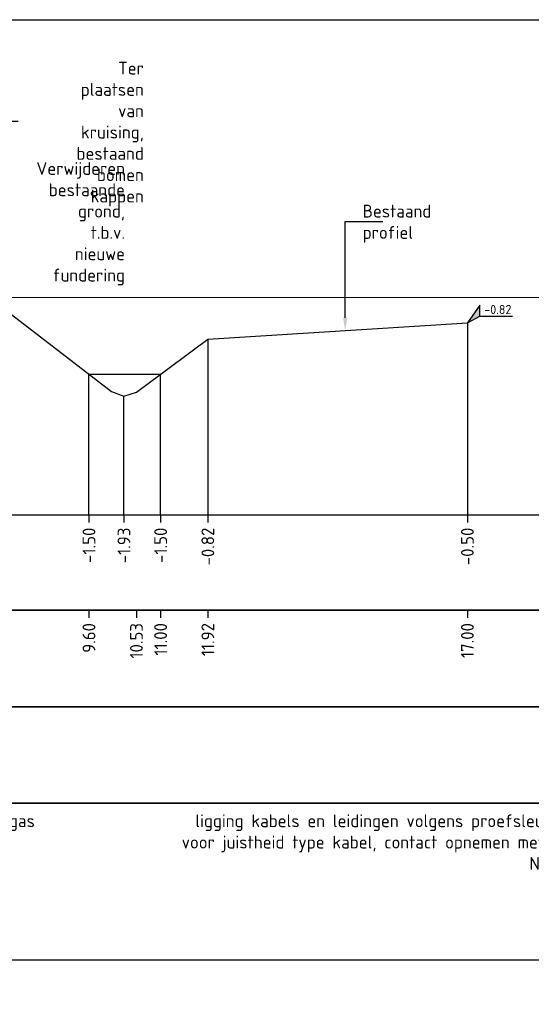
# Model space of a CAD drawing. Extents: x 102676 to 106538, y 417474 to 420545.
# Tile 47 of 112: x 104240 to 104250, y 418508 to 418527. Entities that reach past the tile are written whole.
import ezdxf
from ezdxf import colors
from ezdxf.entities.mleader import LeaderData, LeaderLine
from ezdxf.enums import TextEntityAlignment as Align
from ezdxf.math import Vec2, Vec3

# ---------------------------------------------------------------- set-up
doc = ezdxf.new("R2010")
doc.units = 0
doc.linetypes.add('AL-NAP_LIJN', pattern=[15.25, 12, -1.5, 0.25, -1.5])
doc.layers.get('0').update_dxf_attribs({"lineweight": 25})
for name, color, linetype, lineweight in [('B-WE-GW-GRONDWERKLIJN_KRUIN-G', 90, 'Continuous', 25), ('B-WE-VH-VERHARDING_FUNDERING_BIMS-GD', 7, 'Continuous', 25), ('N-RO-WH-WATERLIJN', 150, 'Continuous', 25), ('N-WE-AM-NAP-G', 7, 'AL-NAP_LIJN', 18), ('N-WE-VH-VERHARDING_ASFALT-GD', 252, 'Continuous', 25), ('X-XX-AL-HOOGTELABEL-S @ 0.1', 7, 'Continuous', 25), ('X-XX-AL-PROFIELBALK-G', 7, 'Continuous', 25), ('X-XX-AL-PROFIELBALK-T25', 7, 'Continuous', 25), ('X-XX-AL-TEKENBLAD_KADER_ROOSTERVERDELING-G', 7, 'Continuous', 25), ('X-XX-AL-VERWIJZING_DOORSNEDE-M_OUD', 7, 'Continuous', 25)]:
    doc.layers.add(name, color=color, linetype=linetype, lineweight=lineweight)
doc.styles.add('NLCS-ISO', font='NLCS-ISO.ttf')
doc.styles.add('NLCS-ISO-ANNOTATIEF-T25', font='NLCS-ISO.ttf', dxfattribs={"height": 2.5})

# ---------------------------------------------------------------- blocks, each defined once
blk = doc.blocks.new('_Dot')
at = {"color": 0, "linetype": 'ByBlock', "lineweight": -2}
blk.add_line((-0.5, 0), (-1, 0), dxfattribs=at)
at = {"color": 0, "linetype": 'ByBlock', "const_width": 0.5}
blk.add_lwpolyline([(-0.25, 0, 1), (0.25, 0, 1)], format="xyb", close=True, dxfattribs=at)
blk = doc.blocks.new('N-SAL-HOOGTELABEL_01-SO')
for p, q in [((-2.46, 1.31), (-2.46, 3.44)), ((-2.46, 3.44), (0, 0)), ((-2.46, 1.31), (-8.84, 1.31)), ((0, 0), (-2.46, 1.31))]:
    blk.add_line(p, q)
blk.add_solid([(-2.46, 3.44), (-2.46, 1.31), (0, 0)])
at = {"style": 'NLCS-ISO'}
blk.add_attdef('...', text='', height=1.8, dxfattribs=at).set_placement((-5.96, 2.61), align=Align.MIDDLE)

msp = doc.modelspace()

# ---------------------------------------------------------------- linework, layer by layer
at = {"layer": 'B-WE-GW-GRONDWERKLIJN_KRUIN-G', "color": 8, "elevation": -1.8495}
msp.add_lwpolyline([(104215.2254, 418520.8166), (104221.4273, 418520.4445), (104222.3165, 418519.4445), (104222.7796, 418519.3145), (104223.2614, 418519.4245), (104224.1506, 418520.5627), (104227.3809, 418521.5945), (104228.88, 418521.6542, -0.014979), (104232.2254, 418521.7545, -0.0151831), (104235.5708, 418521.6542), (104237.2539, 418521.5545), (104238.1236, 418521.4245), (104240.1398, 418521.1231), (104242.266, 418519.4845), (104242.5093, 418519.3945), (104242.7525, 418519.4745), (104244.1497, 418520.5061), (104249.2254, 418520.8267)], format="xyb", dxfattribs=at)
at = {"layer": 'B-WE-VH-VERHARDING_FUNDERING_BIMS-GD'}
msp.add_arc((104232.2254, 418465.2021, 0.71), 55.8524, 86.56611, 86.56611, dxfattribs=at)
at = {"layer": 'N-RO-WH-WATERLIJN', "color": 8}
msp.add_lwpolyline([(104241.8249, 418519.8245), (104243.2265, 418519.8245)], dxfattribs=at)
at = {"layer": 'N-WE-AM-NAP-G', "color": 9, "lineweight": 13, "true_color": 0xd19cc7}
msp.add_lwpolyline([(104209.4246, 418521.3245), (104251.2254, 418521.3245)], dxfattribs=at)
at = {"layer": 'N-WE-VH-VERHARDING_ASFALT-GD', "elevation": 0.9879}
msp.add_lwpolyline([(104209.4246, 418511.439), (104251.2254, 418511.439)], dxfattribs=at)
at = {"layer": 'X-XX-AL-PROFIELBALK-G', "color": 7, "linetype": 'Continuous', "lineweight": 25}
for p, q in [((104241.8249, 418517.0746), (104241.8249, 418516.9246)), ((104242.5093, 418517.0746), (104242.5093, 418516.9246)), ((104243.2265, 418517.0746), (104243.2265, 418516.9246)), ((104244.1497, 418517.0746, -1.8495), (104244.1497, 418516.9246, -1.8495)), ((104249.2254, 418517.0746, 0.494), (104249.2254, 418516.9246, 0.494)), ((104241.8249, 418515.2101), (104241.8249, 418515.0601)), ((104242.7525, 418515.2101, 1.8495), (104242.7525, 418515.0601, 1.8495)), ((104243.2265, 418515.2101), (104243.2265, 418515.0601)), ((104244.1497, 418515.2101), (104244.1497, 418515.0601)), ((104249.2254, 418515.2101, 2.3435), (104249.2254, 418515.0601, 2.3435))]:
    msp.add_line(p, q, dxfattribs=at)
for points in [[(104213.2254, 418517.0746), (104251.2254, 418517.0746), (104251.2254, 418515.2101), (104213.2254, 418515.2101)], [(104213.2254, 418515.2101), (104251.2254, 418515.2101), (104251.2254, 418513.3246), (104213.2254, 418513.3246)]]:
    msp.add_lwpolyline(points, close=True, dxfattribs=at)
at = {"layer": 'X-XX-AL-PROFIELBALK-G'}
msp.add_lwpolyline([(104213.2254, 418513.3246), (104251.2254, 418513.3246), (104251.2254, 418511.439), (104213.2254, 418511.439)], close=True, dxfattribs=at)
at = {"layer": 'X-XX-AL-TEKENBLAD_KADER_ROOSTERVERDELING-G', "elevation": 0.9879}
msp.add_lwpolyline([(104206.7312, 418526.7508), (104253.9189, 418526.7508), (104253.9189, 418508.3701), (104206.7312, 418508.3701)], close=True, dxfattribs=at)
at = {"layer": 'X-XX-AL-VERWIJZING_DOORSNEDE-M_OUD', "color": 8}
for points, elevation in [([(104249.2254, 418520.8267), (104249.2254, 418517.0746)], 0.494), ([(104244.1497, 418520.5061), (104244.1497, 418517.0746)], -1.8495)]:
    msp.add_lwpolyline(points, dxfattribs=dict(at, elevation=elevation))
for points in [[(104241.8249, 418517.0746), (104241.8249, 418519.8245)], [(104243.2265, 418517.0746), (104243.2265, 418519.8245)], [(104242.5093, 418517.0746), (104242.5093, 418519.3945)]]:
    msp.add_lwpolyline(points, dxfattribs=at)

# ---------------------------------------------------------------- block references
at = {"layer": 'X-XX-AL-HOOGTELABEL-S @ 0.1'}
ref = msp.add_blockref('N-SAL-HOOGTELABEL_01-SO', (104249.2254, 418520.8267, 0.494), dxfattribs=dict(at, xscale=-0.1, yscale=0.1, zscale=0.1))
ref.add_attrib('...', '-0.82', dxfattribs={"layer": '0', "height": 0.18, "style": 'NLCS-ISO'}).set_placement((104249.8211, 418521.0874, 0.494), align=Align.MIDDLE)

# ---------------------------------------------------------------- texts
at = {"layer": 'X-XX-AL-PROFIELBALK-T25', "char_height": 0.25, "attachment_point": 6, "rotation": 90, "style": 'NLCS-ISO-ANNOTATIEF-T25'}
for s, insert in [('-1.50', (104241.8249, 418516.8246, 0.7618)), ('-1.93', (104242.5093, 418516.8246, 0.7618)), ('-1.50', (104243.2265, 418516.8246, 0.7618)), ('-0.82', (104244.1497, 418516.8246, -1.0878)), ('-0.50', (104249.2254, 418516.8246, 1.2557)), ('9.60', (104241.8249, 418514.9601, 0.7618)), ('10.53', (104242.7525, 418514.9601, 2.6113)), ('11.00', (104243.2265, 418514.9601, 0.7618)), ('11.92', (104244.1497, 418514.9601, 0.7618)), ('17.00', (104249.2254, 418514.9601, 3.1053))]:
    msp.add_mtext_dynamic_manual_height_columns(s, width=0.445486, gutter_width=0.9, heights=[0], dxfattribs=dict(at, insert=insert))
at = {"layer": 'X-XX-AL-PROFIELBALK-T25', "char_height": 0.25, "style": 'NLCS-ISO-ANNOTATIEF-T25'}
for s, width, insert, attachment_point in [('ligging kabels en leidingen volgens proefsleuven\\Pvoor juistheid type kabel, contact opnemen met de NUTS \\P ', 7.597745, (104251.2254, 418511.2209, 1.2557), 3), ('Stedin gas', 1.778232, (104239.2018, 418511.0587), 4)]:
    msp.add_mtext_dynamic_manual_height_columns(s, width=width, gutter_width=0.9, heights=[0], dxfattribs=dict(at, insert=insert, attachment_point=attachment_point))

# ---------------------------------------------------------------- leaders
at = {"layer": 'X-XX-AL-VERWIJZING_DOORSNEDE-M_OUD'}
ml = msp.add_multileader_mtext('Standard', dxfattribs=at)
ml.set_content('Ter plaatsen van kruising, bestaand bomen kappen', color=256, style='NLCS-ISO-ANNOTATIEF-T25')
ml.set_leader_properties(color=256, linetype='ByLayer', lineweight=-1)
ml.set_arrow_properties(name='DOT')
ml.build(insert=Vec2(0, 0))
ml.multileader.update_dxf_attribs({"text_left_attachment_type": 5, "text_right_attachment_type": 5, "dogleg_length": 2.5, "arrow_head_size": 0.15, "scale": 0.1})
ctx = ml.context
ctx.base_point, ctx.scale, ctx.char_height, ctx.arrow_head_size, ctx.landing_gap_size, ctx.plane_origin = Vec3(104240.0709, 418524.771, -1.8495), 0.1, 0.25, 0.15, 0.09, Vec3(96.7862, 10.6686, -1.8495)
ctx.left_attachment, ctx.right_attachment, ctx.text_align_type = 5, 5, 2
notes = []
notes.append((ctx, [(0, (1, 1, 0), (104239.8209, 418524.771, -1.8495), (1, 0), 0.25, [(0, [(104237.1018, 418524.771, -1.8495)], 0, [])])]))
ctx.mtext.insert, ctx.mtext.width, ctx.mtext.alignment, ctx.mtext.flow_direction = Vec3(104242.8984, 418525.9293, -1.8495), 2.739197, 3, 5
ml = msp.add_multileader_mtext('Standard', dxfattribs=at)
ml.set_content('Verwijderen bestaande grond, t.b.v. nieuwe fundering', color=256, style='NLCS-ISO-ANNOTATIEF-T25')
ml.set_leader_properties(color=256, linetype='ByLayer', lineweight=-1)
ml.set_arrow_properties(name='DOT')
ml.build(insert=Vec2(0, 0))
ml.multileader.update_dxf_attribs({"text_left_attachment_type": 5, "text_right_attachment_type": 5, "dogleg_length": 2.5, "arrow_head_size": 0.15, "scale": 0.1})
ctx = ml.context
ctx.base_point, ctx.scale, ctx.char_height, ctx.arrow_head_size, ctx.landing_gap_size, ctx.plane_origin = Vec3(104239.014, 418522.8099), 0.1, 0.25, 0.15, 0.09, Vec3(97.6808, 9.4256)
ctx.left_attachment, ctx.right_attachment, ctx.text_align_type = 5, 5, 2
notes.append((ctx, [(0, (1, 1, 0), (104238.764, 418522.8099), (1, 0), 0.25, [(0, [(104238.764, 418521.0653)], 0, [])])]))
ctx.mtext.insert, ctx.mtext.width, ctx.mtext.alignment, ctx.mtext.flow_direction = Vec3(104242.529, 418523.9682), 3.942684, 3, 5
ml = msp.add_multileader_mtext('Standard', dxfattribs=at)
ml.set_content('Bestaand profiel', color=256, style='NLCS-ISO-ANNOTATIEF-T25')
ml.set_leader_properties(color=256, linetype='ByLayer', lineweight=-1)
ml.build(insert=Vec2(0, 0))
ml.multileader.update_dxf_attribs({"text_left_attachment_type": 5, "text_right_attachment_type": 5, "dogleg_length": 2.5, "arrow_head_size": 0.25, "scale": 0.1})
ctx = ml.context
ctx.base_point, ctx.scale, ctx.char_height, ctx.arrow_head_size, ctx.landing_gap_size, ctx.plane_origin = Vec3(104247.0859, 418522.8099, -1.8495), 0.1, 0.25, 0.25, 0.09, Vec3(105.7434, 8.776, -1.8495)
ctx.left_attachment, ctx.right_attachment = 5, 5
notes.append((ctx, [(0, (1, 1, 0), (104246.8359, 418522.8099, -1.8495), (1, 0), 0.25, [(0, [(104246.8359, 418520.6758, -1.8495)], 0, [])])]))
ctx.mtext.insert, ctx.mtext.width, ctx.mtext.flow_direction = Vec3(104247.1759, 418523.1349, -1.8495), 3.942684, 5
for ctx, leaders in notes:
    for number, flags, end, landing, length, lines in leaders:
        leader = LeaderData()
        leader.index, (leader.has_last_leader_line, leader.has_dogleg_vector, leader.attachment_direction) = number, flags
        leader.last_leader_point, leader.dogleg_vector, leader.dogleg_length = Vec3(end), Vec3(landing), length
        for number, points, colour, breaks in lines:
            line = LeaderLine()
            line.index, line.vertices, line.color, line.breaks = number, Vec3.list(points), colors.encode_raw_color(colour), breaks
            leader.lines.append(line)
        ctx.leaders.append(leader)

doc.saveas('drawing.dxf')
